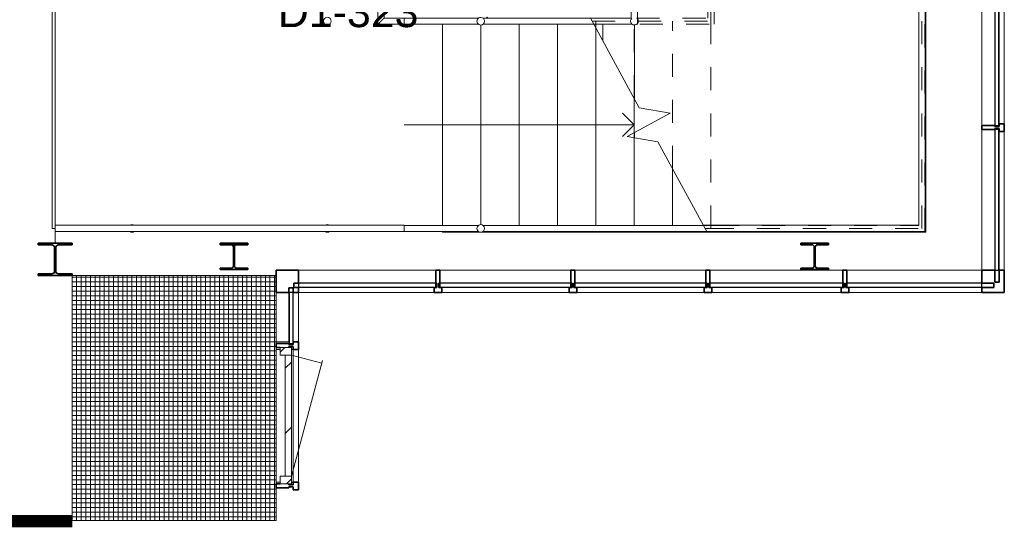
# Model space of a CAD drawing. Extents: x -2538 to 83400, y -8040 to 61900.
# Tile 70 of 105: x 74254 to 80671, y -7405 to -4098. Entities that reach past the tile are written whole.
import ezdxf

# ---------------------------------------------------------------- set-up
doc = ezdxf.new("R2010")
doc.units = 0
doc.header["$LTSCALE"] = 100
doc.linetypes.add('gestippeld-fijn', pattern=[3, 1.5, -1.5])
doc.linetypes.add('SCHEIDING_BRANDWEREND20', pattern=[7.2, 0.8, -1.6, 0.8, -0.8, 0.8, -1.6, 0.8])
for name, color, linetype, lineweight in [('00---0--FM-RUIMTENR', 7, 'Continuous', 18), ('BL23----_VLOEREN', 11, 'Continuous', 18), ('BL24----_TRAP', 1, 'Continuous', 18), ('BL28----_CONSTRUCTIES', 4, 'Continuous', 18), ('BL30----_KOZIJNEN', 14, 'Continuous', 25), ('BL34----_BALUSTRADES', 1, 'Continuous', 18), ('BL40----_BRANDWERENDESCHEIDING_20MIN', 150, 'SCHEIDING_BRANDWEREND20', 80)]:
    doc.layers.add(name, color=color, linetype=linetype, lineweight=lineweight)
doc.styles.add('Arial', font='arial.ttf', dxfattribs={"height": 200})

# ---------------------------------------------------------------- blocks, each defined once
blk = doc.blocks.new('Rectangular Mullion - 30_CW_hoek_L-1377021-1')
at = {"layer": 'BL30----_KOZIJNEN', "lineweight": 35}
for p, q in [((0, 70.5), (-145.5, 70.5)), ((-145.5, 70.5), (-145.5, 36.5)), ((0, -75), (0, 70.5)), ((-145.5, 36.5), (-68.9, 36.5)), ((-68.9, 8.5), (-145.5, 8.5)), ((-145.5, 8.5), (-145.5, -75)), ((-68.9, 36.5), (-68.9, 8.5)), ((-62, -75), (-62, 1.6)), ((-62, 1.6), (-34, 1.6)), ((-34, 1.6), (-34, -75)), ((-145.5, -75), (-62, -75)), ((-34, -75), (0, -75))]:
    blk.add_line(p, q, dxfattribs=at)
blk = doc.blocks.new('System Panel - 31_CP_Glazed-1377023-1')
at = {"layer": 'BL30----_KOZIJNEN'}
for p, q in [((458.25, -9.5), (-458.25, -9.5)), ((-458.25, -9.5), (-458.25, -35.5)), ((-458.25, -35.5), (458.25, -35.5)), ((458.25, -35.5), (458.25, -9.5))]:
    blk.add_line(p, q, dxfattribs=at)
blk = doc.blocks.new('System Panel - 31_CP_Glazed-1377024-1')
at = {"layer": 'BL30----_KOZIJNEN'}
for p, q in [((435, -9.5), (-435, -9.5)), ((-435, -9.5), (-435, -35.5)), ((-435, -35.5), (435, -35.5)), ((435, -35.5), (435, -9.5))]:
    blk.add_line(p, q, dxfattribs=at)
blk = doc.blocks.new('Rectangular Mullion - 30_CW_vliesgevelprofiel-1377009-1')
at = {"layer": 'BL30----_KOZIJNEN', "lineweight": 18}
for p, q in [((80525.5, -5730.5), (80525.5, -4814)), ((80609, -5730.5), (80609, -4814)), ((80637, -5730.5), (80637, -4826)), ((80671, -5730.5), (80671, -4826))]:
    blk.add_line(p, q, dxfattribs=at)
blk = doc.blocks.new('Rectangular Mullion - 30_CW_vliesgevelprofiel-1377010-1')
at = {"layer": 'BL30----_KOZIJNEN', "lineweight": 18}
for p, q in [((80525.5, -4788), (80525.5, -3918)), ((80609, -4788), (80609, -3918)), ((80637, -4776), (80637, -3930)), ((80671, -4776), (80671, -3930))]:
    blk.add_line(p, q, dxfattribs=at)
blk = doc.blocks.new('Rectangular Mullion - 30_CW_vliesgevelprofiel-1377022-1')
at = {"layer": 'BL30----_KOZIJNEN', "lineweight": 35}
for p, q in [((-25, 36.5), (-25, 70.5)), ((-25, 70.5), (25, 70.5)), ((25, 70.5), (25, 36.5)), ((-6, 36.5), (-25, 36.5)), ((-13, 8.5), (-6, 8.5)), ((-13, -75), (-13, 8.5)), ((-6, 8.5), (-6, 36.5)), ((25, 36.5), (6, 36.5)), ((6, 36.5), (6, 8.5)), ((6, 8.5), (13, 8.5)), ((13, 8.5), (13, -75)), ((13, -75), (-13, -75))]:
    blk.add_line(p, q, dxfattribs=at)
blk = doc.blocks.new('Rectangular Mullion - 30_CW_inwendigehoek_L-1377058-1')
at = {"layer": 'BL30----_KOZIJNEN', "lineweight": 35}
for p, q in [((-111.5, 70.45), (-145.5, 70.45)), ((-145.5, 70.45), (-145.5, 36.45)), ((-111.5, 40.45), (-111.5, 70.45)), ((0, 70.45), (-83.5, 70.45)), ((-83.5, 70.45), (-83.5, 40.45)), ((0, -75.05), (0, 70.45)), ((-145.5, 36.45), (-115.5, 36.45)), ((-115.5, 8.45), (-145.5, 8.45)), ((-145.5, 8.45), (-145.5, -75.05)), ((-115.5, 36.45), (-115.5, 8.45)), ((-83.5, 40.45), (-111.5, 40.45)), ((-145.5, -75.05), (0, -75.05))]:
    blk.add_line(p, q, dxfattribs=at)
blk = doc.blocks.new('System Panel - 31_CP_Glazed-1406047-1')
at = {"layer": 'BL30----_KOZIJNEN'}
for p, q in [((448, -9.5), (-448, -9.5)), ((-448, -9.5), (-448, -35.5)), ((-448, -35.5), (448, -35.5)), ((448, -35.5), (448, -9.5))]:
    blk.add_line(p, q, dxfattribs=at)
blk = doc.blocks.new('System Panel - 31_CP_Glazed-1377060-1')
at = {"layer": 'BL30----_KOZIJNEN'}
for p, q in [((427, -9.5), (-427, -9.5)), ((-427, -9.5), (-427, -35.5)), ((-427, -35.5), (427, -35.5)), ((427, -35.5), (427, -9.5))]:
    blk.add_line(p, q, dxfattribs=at)
blk = doc.blocks.new('System Panel - 31_CP_Glazed-1377061-1')
at = {"layer": 'BL30----_KOZIJNEN'}
for p, q in [((433.5, -9.5), (-433.5, -9.5)), ((-433.5, -9.5), (-433.5, -35.5)), ((-433.5, -35.5), (433.5, -35.5)), ((433.5, -35.5), (433.5, -9.5))]:
    blk.add_line(p, q, dxfattribs=at)
blk = doc.blocks.new('Rectangular Mullion - 30_CW_vliesgevelprofiel-1406034-1')
at = {"layer": 'BL30----_KOZIJNEN', "lineweight": 18}
for p, q in [((76070.5, -5730.5), (76966.5, -5730.5)), ((76070.5, -5814), (76966.5, -5814)), ((76070.5, -5842), (76954.5, -5842)), ((76070.5, -5876), (76954.5, -5876))]:
    blk.add_line(p, q, dxfattribs=at)
blk = doc.blocks.new('Rectangular Mullion - 30_CW_vliesgevelprofiel-1377047-1')
at = {"layer": 'BL30----_KOZIJNEN', "lineweight": 18}
for p, q in [((76992.5, -5730.5), (77846.5, -5730.5)), ((76992.5, -5814), (77846.5, -5814)), ((77004.5, -5842), (77834.5, -5842)), ((77004.5, -5876), (77834.5, -5876))]:
    blk.add_line(p, q, dxfattribs=at)
blk = doc.blocks.new('Rectangular Mullion - 30_CW_vliesgevelprofiel-1377048-1')
at = {"layer": 'BL30----_KOZIJNEN', "lineweight": 18}
for p, q in [((78752.5, -5730.5), (79619.5, -5730.5)), ((78752.5, -5814), (79619.5, -5814)), ((78764.5, -5842), (79607.5, -5842)), ((78764.5, -5876), (79607.5, -5876))]:
    blk.add_line(p, q, dxfattribs=at)
blk = doc.blocks.new('System Panel - 31_CP_Glazed-1377074-1')
at = {"layer": 'BL30----_KOZIJNEN'}
for p, q in [((440, -9.5), (-440, -9.5)), ((-440, -9.5), (-440, -35.5)), ((-440, -35.5), (440, -35.5)), ((440, -35.5), (440, -9.5))]:
    blk.add_line(p, q, dxfattribs=at)
blk = doc.blocks.new('Rectangular Mullion - 30_CW_vliesgevelprofiel-1377080-1')
at = {"layer": 'BL30----_KOZIJNEN', "lineweight": 18}
for p, q in [((79645.5, -5730.5), (80525.5, -5730.5)), ((79645.5, -5814), (80525.5, -5814)), ((79657.5, -5842), (80525.5, -5842)), ((79657.5, -5876), (80525.5, -5876))]:
    blk.add_line(p, q, dxfattribs=at)
blk = doc.blocks.new('Rectangular Mullion - 30_CW_vliesgevelprofiel-1377165-1')
at = {"layer": 'BL30----_KOZIJNEN', "lineweight": 35}
for p, q in [((0, 70.5), (-50, 70.5)), ((-50, 70.5), (-50, 36.5)), ((0, 36.5), (0, 70.5)), ((-50, 36.5), (-31, 36.5)), ((-31, 8.5), (-37.9, 8.5)), ((-31, 36.5), (-31, 8.5)), ((-19, 8.5), (-19, 36.5)), ((-19, 36.5), (0, 36.5)), ((-12, 8.5), (-19, 8.5)), ((-12, -75), (-12, 8.5)), ((-38, -48), (-38, -75)), ((-38, -75), (-12, -75))]:
    blk.add_line(p, q, dxfattribs=at)
blk = doc.blocks.new('Rectangular Mullion - 30_CW_vliesgevelprofiel-1377166-1')
at = {"layer": 'BL30----_KOZIJNEN', "lineweight": 18}
for p, q in [((75925, -6246.05), (75952, -6246.05)), ((75925, -7110), (75925, -6246.05)), ((76025, -6246.05), (76036.5, -6246.05)), ((76036.5, -7110), (76036.5, -6246.05)), ((76070.5, -7110), (76070.5, -6246.05)), ((75952, -7110), (75925, -7110)), ((76036.5, -7110), (76025, -7110))]:
    blk.add_line(p, q, dxfattribs=at)
blk = doc.blocks.new('Rectangular Mullion - 30_CW_vliesgevelprofiel-1377174-1')
at = {"layer": 'BL30----_KOZIJNEN', "lineweight": 18}
for p, q in [((75925, -5876), (76008.5, -5876)), ((75925, -6196.05), (75925, -5876)), ((76008.5, -6196.05), (76008.5, -5876)), ((76036.5, -5876), (76070.5, -5876)), ((76036.5, -6196.05), (76036.5, -5876)), ((76070.5, -6196.05), (76070.5, -5876)), ((76008.5, -6196.05), (75925, -6196.05))]:
    blk.add_line(p, q, dxfattribs=at)
blk = doc.blocks.new('System Panel - 31_CP_Glazed-1377171-1')
at = {"layer": 'BL30----_KOZIJNEN'}
for p, q in [((166.025, -9.5), (-166.025, -9.5)), ((-166.025, -9.5), (-166.025, -35.5)), ((-166.025, -35.5), (166.025, -35.5)), ((166.025, -35.5), (166.025, -9.5))]:
    blk.add_line(p, q, dxfattribs=at)
blk = doc.blocks.new('Rectangular Mullion - 30_CW_vliesgevelprofiel-1377178-1')
at = {"layer": 'BL30----_KOZIJNEN', "lineweight": 35}
for p, q in [((-25, 36.5), (-25, 70.5)), ((-25, 70.5), (25, 70.5)), ((25, 70.5), (25, 36.5)), ((-6, 36.5), (-25, 36.5)), ((-13, 8.5), (-6, 8.5)), ((-6, 8.5), (-6, 36.5)), ((25, 36.5), (6, 36.5)), ((6, 36.5), (6, 8.5)), ((6, 8.5), (13, 8.5)), ((13, 8.5), (13, -75)), ((-13, -75), (-13, -48)), ((13, -75), (-13, -75))]:
    blk.add_line(p, q, dxfattribs=at)
blk = doc.blocks.new('28_CL_staal - kolom - HEA - HE180A-1379629-1')
at = {"layer": 'BL28----_CONSTRUCTIES', "lineweight": 35}
for p, q in [((90, 85.5), (-90, 85.5)), ((-90, 85.5), (-90, 76)), ((-90, 76), (-18, 76)), ((18, 76), (90, 76)), ((90, 76), (90, 85.5)), ((-3, 61), (-3, -61)), ((3, -61), (3, 61)), ((-18, -76), (-90, -76)), ((-90, -76), (-90, -85.5)), ((-90, -85.5), (90, -85.5)), ((90, -76), (18, -76)), ((90, -85.5), (90, -76))]:
    blk.add_line(p, q, dxfattribs=at)
for centre, start, end in [((-18, 61), 0, 90), ((18, 61), 90, 180), ((-18, -61), 270, 0), ((18, -61), 180, 270)]:
    blk.add_arc(centre, 15, start, end, dxfattribs=at)
blk = doc.blocks.new('28_CL_staal - kolom - HEA - HE220A-1379633-1')
at = {"layer": 'BL28----_CONSTRUCTIES'}
h = blk.add_hatch(dxfattribs=at)
h.set_pattern_fill('FP_623', color=256, style=0, pattern_type=2)
h.set_pattern_definition([(225, (73231.6, -11587.3), (500, -500), []), (225, (73061.6, -11587.3), (500, -500), []), (225, (73051.6, -11587.3), (500, -500), []), (225, (73041.6, -11587.3), (500, -500), []), (225, (73031.6, -11587.3), (500, -500), []), (225, (73021.6, -11587.3), (500, -500), []), (225, (73011.6, -11587.3), (500, -500), []), (225, (73001.6, -11587.3), (500, -500), [])])
h.paths.add_polyline_path([(110, 105), (-110, 105), (-110, 94), (-21.5, 94), (-8.8, 88.7), (-3.5, 75.8), (-3.5, -76), (-8.8, -88.7), (-21.5, -94), (-110, -94), (-110, -105), (110, -105), (110, -94), (21.5, -94), (8.8, -88.7), (3.5, -76), (3.5, 76), (8.8, 88.7), (21.5, 94), (110, 94)], flags=0)
at = {"layer": 'BL28----_CONSTRUCTIES', "lineweight": 35}
for p, q in [((110, 105), (-110, 105)), ((-110, 105), (-110, 94)), ((-110, 94), (-21.5, 94)), ((-3.5, 76), (-3.5, -76)), ((3.5, -76), (3.5, 76)), ((21.5, 94), (110, 94)), ((110, 94), (110, 105)), ((-21.5, -94), (-110, -94)), ((-110, -94), (-110, -105)), ((-110, -105), (110, -105)), ((110, -94), (21.5, -94)), ((110, -105), (110, -94))]:
    blk.add_line(p, q, dxfattribs=at)
for centre, start, end in [((-21.5, 76), 0, 90), ((21.5, 76), 90, 180), ((-21.5, -76), 270, 0), ((21.5, -76), 180, 270)]:
    blk.add_arc(centre, 18, start, end, dxfattribs=at)
blk = doc.blocks.new('28_CL_staal - kolom - HEA - HE180A-1379634-1')
at = {"layer": 'BL28----_CONSTRUCTIES'}
h = blk.add_hatch(dxfattribs=at)
h.set_pattern_fill('FP_625', color=256, style=0, pattern_type=2)
h.set_pattern_definition([(225, (74396.6, -11567.8), (500, -500), []), (225, (74226.6, -11567.8), (500, -500), []), (225, (74216.6, -11567.8), (500, -500), []), (225, (74206.6, -11567.8), (500, -500), []), (225, (74196.6, -11567.8), (500, -500), []), (225, (74186.6, -11567.8), (500, -500), []), (225, (74176.6, -11567.8), (500, -500), []), (225, (74166.6, -11567.8), (500, -500), [])])
h.paths.add_polyline_path([(90, 85.5), (-90, 85.5), (-90, 76), (-18, 76), (-7.4, 71.6), (-3, 61), (-3, -61), (-7.4, -71.6), (-18, -76), (-90, -76), (-90, -85.5), (90, -85.5), (90, -76), (18, -76), (7.4, -71.6), (3, -61), (3, 61), (7.4, 71.6), (18, 76), (90, 76)], flags=0)
at = {"layer": 'BL28----_CONSTRUCTIES', "lineweight": 35}
for p, q in [((90, 85.5), (-90, 85.5)), ((-90, 85.5), (-90, 76)), ((-90, 76), (-18, 76)), ((18, 76), (90, 76)), ((90, 76), (90, 85.5)), ((-3, 61), (-3, -61)), ((3, -61), (3, 61)), ((-18, -76), (-90, -76)), ((-90, -76), (-90, -85.5)), ((-90, -85.5), (90, -85.5)), ((90, -76), (18, -76)), ((90, -85.5), (90, -76))]:
    blk.add_line(p, q, dxfattribs=at)
for centre, start, end in [((-18, 61), 0, 90), ((18, 61), 90, 180), ((-18, -61), 270, 0), ((18, -61), 180, 270)]:
    blk.add_arc(centre, 15, start, end, dxfattribs=at)
blk = doc.blocks.new('Railing - AL_34_baluster_ rond-1347553-1')
at = {"layer": 'BL34----_BALUSTRADES'}
for start, end in [(143.768, 180), (360, 36.232), (180, 216.232), (323.768, 360)]:
    blk.add_arc((0, 0), 25, start, end, dxfattribs=at)
blk = doc.blocks.new('Railing - AL_34_baluster_ rond-V185-1')
at = {"layer": 'BL34----_BALUSTRADES'}
for start, end in [(143.768, 180), (180, 216.232), (233.768, 306.232)]:
    blk.add_arc((0, 0), 25, start, end, dxfattribs=at)
blk = doc.blocks.new('Railing - AL_34_baluster_ rond-V182-1')
at = {"layer": 'BL34----_BALUSTRADES'}
for start, end in [(143.768, 180), (360, 36.232), (180, 216.232), (323.768, 360)]:
    blk.add_arc((0, 0), 25, start, end, dxfattribs=at)
blk = doc.blocks.new('Railing - Railing-1378798-1')
at = {"layer": 'BL34----_BALUSTRADES'}
for p, q in [((77185.9, -8265.2), (76171.6, -8265.2)), ((78901.6, -8265.2), (77185.9, -8265.2)), ((78901.6, -11405.2), (78901.6, -8265.2)), ((77185.9, -8305.2), (76171.6, -8305.2)), ((78861.6, -8305.2), (77185.9, -8305.2)), ((78861.6, -11365.2), (78861.6, -8305.2)), ((77455.8, -11365.2), (78861.6, -11365.2)), ((77477.6, -11405.2), (78901.6, -11405.2))]:
    blk.add_line(p, q, dxfattribs=at)
for name, p, rotation in [('Railing - AL_34_baluster_ rond-1347553-1', (76671.6, -8285.2), 269.9999999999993), ('Railing - AL_34_baluster_ rond-V182-1', (77185.9, -8285.2), 269.9999999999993), ('Railing - AL_34_baluster_ rond-V185-1', (78881.6, -8285.2), 180), ('Railing - AL_34_baluster_ rond-V185-1', (78881.6, -11385.2), 89.99999999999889)]:
    blk.add_blockref(name, p, dxfattribs=dict(rotation=rotation))
blk = doc.blocks.new('Railing - AL_34_baluster_ rond-1347551-1')
at = {"layer": 'BL34----_BALUSTRADES'}
for start, end in [(171.08897, 180), (180, 188.91103)]:
    blk.add_arc((0, 0), 25, start, end, dxfattribs=at)
blk = doc.blocks.new('Railing - AL_34_baluster_ rond-1347543-1')
at = {"layer": 'BL34----_BALUSTRADES'}
for start, end in [(45, 180), (360, 36.232), (180, 225), (323.768, 360)]:
    blk.add_arc((0, 0), 25, start, end, dxfattribs=at)
blk = doc.blocks.new('Railing - AL_34_baluster_ rond-1347561-1')
at = {"layer": 'BL34----_BALUSTRADES'}
for start, end in [(53.768, 126.232), (360, 36.232), (323.768, 360)]:
    blk.add_arc((0, 0), 25, start, end, dxfattribs=at)
blk = doc.blocks.new('Railing - Railing-1378802-1')
at = {"layer": 'BL34----_BALUSTRADES'}
for p, q in [((77026.6, -9615.2), (76171.6, -9615.2)), ((77026.6, -10055.2), (77026.6, -9615.2)), ((76986.6, -9655.2), (76171.6, -9655.2)), ((76986.6, -10015.2), (76986.6, -9655.2)), ((75546.6, -10015.2), (75755.6, -10015.2)), ((76721, -10015.2), (76986.6, -10015.2)), ((76742.8, -10055.2), (76992, -10055.2)), ((77021.3, -10055.2), (77026.6, -10055.2))]:
    blk.add_line(p, q, dxfattribs=at)
at = {"extrusion": (0, 0, -1), "zscale": -1}
for name, p, rotation in [('Railing - AL_34_baluster_ rond-1347553-1', (-76671.6, -9635.2), 90.00000000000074), ('Railing - AL_34_baluster_ rond-1347561-1', (-77006.6, -9635.2), 90.00000000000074), ('Railing - AL_34_baluster_ rond-1347551-1', (-76046.6, -10035.2), 270.000000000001), ('Railing - AL_34_baluster_ rond-1347543-1', (-77006.6, -10035.2), 180)]:
    blk.add_blockref(name, p, dxfattribs=dict(at, rotation=rotation))
blk = doc.blocks.new('Railing - AL_34_baluster_ rond-V183-1')
at = {"layer": 'BL34----_BALUSTRADES'}
for start, end in [(360, 180), (180, 360)]:
    blk.add_arc((0, 0), 25, start, end, dxfattribs=at)
blk = doc.blocks.new('Railing - AL_34_baluster_ rond-V184-1')
at = {"layer": 'BL34----_BALUSTRADES'}
for start, end in [(143.768, 180), (180, 216.232), (233.73674, 306.43535)]:
    blk.add_arc((0, 0), 25, start, end, dxfattribs=at)
blk = doc.blocks.new('Railing - Railing-1378888-1')
at = {"layer": 'BL34----_BALUSTRADES'}
for p, q in [((76171.6, -9615.2), (75335.6, -9615.2)), ((75335.6, -9615.2), (75335.6, -10055.2)), ((76171.6, -9615.2), (76171.6, -9655.2)), ((75375.6, -9655.2), (76171.6, -9655.2)), ((75375.6, -10015.2), (75375.6, -9655.2)), ((75335.6, -10055.2), (75505.6, -10055.2)), ((75505.6, -10015.2), (75375.6, -10015.2)), ((75505.6, -10015.2), (75505.6, -10055.2))]:
    blk.add_line(p, q, dxfattribs=at)
for points in [[(75335.6, -9615.2), (75335.6, -9615.2), (75335.9, -9615.5), (75337.1, -9616.6), (75338.2, -9617.8), (75339.4, -9619), (75340.6, -9620.1), (75341.7, -9621.3), (75343.4, -9623), (75345.2, -9624.8), (75346.7, -9626.3), (75347.9, -9627.5), (75349.2, -9628.7), (75350.4, -9630), (75351.7, -9631.3), (75353, -9632.6), (75354.3, -9633.9), (75355.6, -9635.2), (75356.9, -9636.5), (75358.2, -9637.8), (75359.5, -9639.1), (75360.8, -9640.3), (75362, -9641.6), (75363.3, -9642.8), (75364.5, -9644), (75365.6, -9645.2), (75366.7, -9646.3), (75368.1, -9647.7), (75369.5, -9649), (75370.6, -9650.2), (75371.8, -9651.3), (75373, -9652.5), (75374.1, -9653.7), (75375.3, -9654.8), (75375.6, -9655.2), (75375.6, -9655.2)], [(75335.6, -10055.2), (75335.6, -10055.2), (75335.9, -10054.8), (75337.1, -10053.7), (75338.2, -10052.5), (75339.4, -10051.3), (75340.5, -10050.2), (75341.7, -10049), (75343.4, -10047.4), (75345.2, -10045.6), (75346.7, -10044), (75347.9, -10042.8), (75349.2, -10041.6), (75350.4, -10040.3), (75351.7, -10039.1), (75353, -10037.8), (75354.3, -10036.5), (75355.6, -10035.2), (75356.9, -10033.9), (75358.2, -10032.6), (75359.5, -10031.3), (75360.8, -10030), (75362, -10028.7), (75363.3, -10027.5), (75364.4, -10026.3), (75365.6, -10025.2), (75366.7, -10024.1), (75368.1, -10022.6), (75369.5, -10021.3), (75370.6, -10020.1), (75371.8, -10019), (75373, -10017.8), (75374.1, -10016.6), (75375.3, -10015.5), (75375.6, -10015.2), (75375.6, -10015.2)]]:
    blk.add_open_spline(points, degree=3, knots=[0, 0, 0, 0, 0.083333, 0.125, 0.166667, 0.208333, 0.229167, 0.25, 0.291667, 0.333333, 0.354167, 0.375, 0.395833, 0.416667, 0.4375, 0.458333, 0.479167, 0.5, 0.520833, 0.541667, 0.5625, 0.583333, 0.604167, 0.625, 0.645833, 0.666667, 0.6875, 0.708333, 0.75, 0.770833, 0.791667, 0.833333, 0.875, 0.916667, 1, 1, 1, 1], dxfattribs=at)
for name, p, rotation in [('Railing - AL_34_baluster_ rond-V184-1', (75355.6, -9635.2), 269.9999999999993), ('Railing - AL_34_baluster_ rond-V182-1', (75671.6, -9635.2), 269.9999999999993), ('Railing - AL_34_baluster_ rond-V183-1', (75005.6, -10035.2), 89.99999999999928)]:
    blk.add_blockref(name, p, dxfattribs=dict(rotation=rotation))
blk.add_blockref('Railing - AL_34_baluster_ rond-V185-1', (75355.6, -10035.2))
blk = doc.blocks.new('Railing - AL_34_baluster_ rond-1347541-1')
at = {"layer": 'BL34----_BALUSTRADES'}
for start, end in [(360, 180), (180, 360)]:
    blk.add_arc((0, 0), 25, start, end, dxfattribs=at)
blk = doc.blocks.new('Railing - Railing-1378926-1')
at = {"layer": 'BL34----_BALUSTRADES', "linetype": 'gestippeld-fijn'}
for p, q in [((76005.6, -8305.7), (76005.6, -8265.7)), ((77721.5, -8265.7), (76005.6, -8265.7)), ((76005.6, -8305.7), (76005.6, -8265.7)), ((77721.5, -8265.7), (76005.6, -8265.7)), ((78900.6, -8265.7), (77721.5, -8265.7)), ((78900.6, -8265.7), (77721.5, -8265.7)), ((78900.6, -11405.7), (78900.6, -8265.7)), ((78900.6, -11405.7), (78900.6, -8265.7)), ((77721.5, -8305.7), (76005.6, -8305.7)), ((77721.5, -8305.7), (76005.6, -8305.7)), ((78860.6, -8305.7), (77721.5, -8305.7)), ((78860.6, -8305.7), (77721.5, -8305.7)), ((78860.6, -11365.7), (78860.6, -8305.7)), ((78860.6, -11365.7), (78860.6, -8305.7)), ((77456.1, -11365.7), (77539.6, -11365.7)), ((77456.1, -11365.7), (77539.6, -11365.7)), ((77477.8, -11405.7), (77539.6, -11405.7)), ((77477.8, -11405.7), (77539.6, -11405.7)), ((77539.6, -11365.7), (78860.6, -11365.7)), ((77539.6, -11365.7), (78860.6, -11365.7)), ((77539.6, -11405.7), (78900.6, -11405.7)), ((77539.6, -11405.7), (78900.6, -11405.7))]:
    blk.add_line(p, q, dxfattribs=at)
at = {"layer": 'BL34----_BALUSTRADES'}
for p, q in [((75505.6, -11365.7), (75990.9, -11365.7)), ((75505.6, -11405.7), (75990.9, -11405.7)), ((76020.2, -11365.7), (77456.1, -11365.7)), ((76020.2, -11405.7), (77477.8, -11405.7)), ((77467, -11385.7), (77456.1, -11365.7)), ((77477.8, -11405.7), (77467, -11385.7))]:
    blk.add_line(p, q, dxfattribs=at)
at = {"rotation": 89.99999999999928}
blk.add_blockref('Railing - AL_34_baluster_ rond-1347541-1', (76005.6, -11385.7), dxfattribs=at)
blk = doc.blocks.new('Railing - Railing-1378930-1')
at = {"layer": 'BL34----_BALUSTRADES', "linetype": 'gestippeld-fijn'}
for p, q in [((76005.6, -9655.7), (76005.6, -9615.7)), ((77525.6, -9615.7), (76005.6, -9615.7)), ((76005.6, -9655.7), (76005.6, -9615.7)), ((77525.6, -9615.7), (76005.6, -9615.7)), ((77525.6, -10055.7), (77525.6, -9615.7)), ((77525.6, -10055.7), (77525.6, -9615.7)), ((77485.6, -9655.7), (76005.6, -9655.7)), ((77485.6, -9655.7), (76005.6, -9655.7)), ((77485.6, -10015.7), (77485.6, -9655.7)), ((77485.6, -10015.7), (77485.6, -9655.7)), ((76721.3, -10015.7), (77485.6, -10015.7)), ((76721.3, -10015.7), (77485.6, -10015.7)), ((76743.1, -10055.7), (77525.6, -10055.7)), ((76743.1, -10055.7), (77525.6, -10055.7))]:
    blk.add_line(p, q, dxfattribs=at)
at = {"layer": 'BL34----_BALUSTRADES'}
for p, q in [((75505.6, -10015.7), (75990.9, -10015.7)), ((75505.6, -10055.7), (75990.9, -10055.7)), ((76020.2, -10015.7), (76721.3, -10015.7)), ((76020.2, -10055.7), (76743.1, -10055.7)), ((76732.2, -10035.7), (76721.3, -10015.7)), ((76743.1, -10055.7), (76732.2, -10035.7))]:
    blk.add_line(p, q, dxfattribs=at)
at = {"extrusion": (0, 0, -1), "zscale": -1, "rotation": 270.0000000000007}
blk.add_blockref('Railing - AL_34_baluster_ rond-1347541-1', (-76005.6, -10035.7), dxfattribs=at)
blk = doc.blocks.new('Railing - AL_34_baluster_ rond-V186-1')
at = {"layer": 'BL34----_BALUSTRADES'}
for start, end in [(143.21905, 180), (360, 36.78095), (180, 216.81455), (323.18545, 360)]:
    blk.add_arc((0, 0), 25, start, end, dxfattribs=at)
blk = doc.blocks.new('Railing - Railing-1379435-1')
at = {"layer": 'BL34----_BALUSTRADES'}
for p, q in [((75505.6, -11365.2), (73231.6, -11365.2)), ((73231.6, -11405.2), (73231.6, -11365.2)), ((73231.6, -11405.2), (75505.6, -11405.2)), ((75505.6, -11365.2), (75505.6, -11405.2))]:
    blk.add_line(p, q, dxfattribs=at)
at = {"rotation": 269.999999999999}
for name, p in [('Railing - AL_34_baluster_ rond-V182-1', (73731.6, -11385.2)), ('Railing - AL_34_baluster_ rond-V186-1', (75005.6, -11385.2))]:
    blk.add_blockref(name, p, dxfattribs=at)
blk = doc.blocks.new('31_DR_AMC_a_br_enkele deur bruin_L_dt1 - 888x2062 negge 0mm-2787707-1')
at = {"layer": 'BL30----_KOZIJNEN', "lineweight": 18}
h = blk.add_hatch(dxfattribs=at)
h.set_pattern_fill('FP_646', color=256, style=0, pattern_type=2)
h.set_pattern_definition([(135, (-12605.4, -74746.6), (-449.013, -449.013), []), (135, (-12605.4, -74587.86), (-898.0256, 6e-14), []), (135, (-12605.4, -74905.36), (-898.0256, 6e-14), [])])
h.paths.add_polyline_path([(444, 25), (394, 25), (394, -48), (444, -48)], flags=0)
h.paths.add_polyline_path([(-394, -48), (-394, 25), (-444, 25), (-444, -48)], flags=0)
h = blk.add_hatch(dxfattribs=at)
h.set_pattern_fill('FP_645', color=256, style=0, pattern_type=2)
h.set_pattern_definition([(135, (-12605.37, -74746.6), (-212.132, -212.132), [])])
h.paths.add_polyline_path([(394, 25), (-394, 25), (-394, -15), (394, -15)], flags=0)
for p, q in [((-394, 25), (-341.2, 222)), ((394, 25), (-360.5, 227.2)), ((-394, 25), (-444, 25)), ((-444, 25), (-444, -48)), ((394, 25), (-394, 25)), ((-394, 25), (-394, -15)), ((-394, -48), (-394, 25)), ((394, -15), (394, 25)), ((444, 25), (394, 25)), ((394, 25), (394, -48)), ((444, -48), (444, 25)), ((-444, -48), (-394, -48)), ((-394, -15), (394, -15)), ((394, -48), (444, -48))]:
    blk.add_line(p, q, dxfattribs=at)

msp = doc.modelspace()

# ---------------------------------------------------------------- hatches: boundary and pattern name
at = {"layer": 'BL23----_VLOEREN'}
h = msp.add_hatch(dxfattribs=at)
h.set_pattern_fill('FP_637', color=256, style=0, pattern_type=2)
h.set_pattern_definition([(90, (74745, -496.55), (-30, 2e-15), []), (180, (74745, -496.55), (-4e-15, -30), [])])
h.paths.add_polyline_path([(74595, -7360), (75925, -7360), (75925, -5765), (74595, -5765), (74595, -6957.6)], flags=0)
h.paths.add_polyline_path([(74828.8, -2045), (75925, -2045), (75925, -470), (74595, -470), (74595, -2045)], flags=0)
h.paths.add_polyline_path([(78692.7, 8900), (78720, 8900), (78720, 11220), (78709, 11220), (78709, 11247.5), (78614.9, 11247.5), (78611.8, 11237), (78607.5, 11230.5), (78602.4, 11225.9), (78598, 11223.1), (78590.9, 11220.7), (78582, 11220.4), (78577.2, 11221), (78567.6, 11225.9), (78561.6, 11231.6), (78558.2, 11237), (78555.9, 11243.5), (78555, 11247.5), (78461, 11247.5), (78461, 11220), (78450, 11220), (78450, 8900)], flags=0)
h.paths.add_polyline_path([(7080, 8900), (7350, 8900), (7350, 11211.8), (7339, 11211.8), (7339, 11239.3), (7244.8, 11239.3), (7243.7, 11233), (7238.4, 11223.4), (7232.4, 11217.6), (7227.5, 11214.7), (7220.8, 11212.5), (7213, 11212), (7205.4, 11213.6), (7197.3, 11217.8), (7192.5, 11222.3), (7188.2, 11228.8), (7185.9, 11235.3), (7185.1, 11239.3), (7091, 11239.3), (7091, 11211.8), (7080, 11211.8), (7080, 8943.5)], flags=0)
h.paths.add_polyline_path([(7215, 11215.8), (7224.5, 11217.8), (7231, 11221.6), (7235.7, 11226.4), (7239.1, 11232.7), (7240.7, 11239.3), (7240.7, 11244.3), (7238.6, 11252), (7234.9, 11258.1), (7230.3, 11262.5), (7224.1, 11265.9), (7217.8, 11267.4), (7211.2, 11267.3), (7204.7, 11265.4), (7199.7, 11262.5), (7194.3, 11257.1), (7190.9, 11250.8), (7189.3, 11244.3), (7189.3, 11239.3), (7191.2, 11232), (7195.2, 11225.3), (7199.7, 11221), (7205.9, 11217.6), (7212.1, 11216.1)], flags=0)
h.paths.add_polyline_path([(7215, 11216.8), (7204.6, 11219.2), (7202, 11220.5), (7196.4, 11225.3), (7192.2, 11232), (7190.3, 11239.3), (7190.3, 11244.3), (7192.5, 11252.2), (7193.9, 11255), (7198.2, 11260.1), (7204.6, 11264.3), (7208.5, 11265.9), (7215, 11266.8), (7225.4, 11264.3), (7228, 11263), (7233.4, 11258.5), (7237.5, 11252.2), (7239.1, 11248.2), (7240, 11241.8), (7237.5, 11231.4), (7234.2, 11226.1), (7231.8, 11223.4), (7225.4, 11219.2), (7221.5, 11217.6), (7215.3, 11216.8)], flags=0)
h.paths.add_polyline_path([(78585, 11224), (78594.1, 11225.9), (78601, 11229.8), (78605.7, 11234.7), (78609.1, 11240.9), (78610.7, 11247.5), (78610.4, 11254.2), (78609.1, 11259.1), (78604.9, 11266.4), (78600.3, 11270.7), (78594.1, 11274.1), (78588.8, 11275.5), (78581.2, 11275.5), (78574.7, 11273.6), (78568.6, 11269.9), (78565.1, 11266.4), (78560.9, 11259.1), (78559.3, 11252.5), (78559.3, 11247.5), (78561.4, 11239.7), (78564.8, 11234), (78568.6, 11230.1), (78575.9, 11225.9), (78582.1, 11224.4), (78584.7, 11224)], flags=0)
h.paths.add_polyline_path([(78585, 11225), (78574.6, 11227.5), (78572, 11228.7), (78565.8, 11234.4), (78561.8, 11241.3), (78560.9, 11243.5), (78560, 11250), (78562.5, 11260.4), (78564.1, 11263.4), (78568.2, 11268.4), (78574.8, 11272.6), (78578.5, 11274.1), (78585, 11275), (78595.4, 11272.5), (78598.3, 11271), (78603.4, 11266.8), (78607.5, 11260.4), (78609.7, 11252.5), (78609.7, 11247.5), (78607.5, 11239.6), (78606.3, 11237), (78601.8, 11231.6), (78595.4, 11227.5), (78591.5, 11225.9), (78585.1, 11225)], flags=0)
h.paths.add_polyline_path([(7245, 11244.3), (7339, 11244.3), (7339, 11271.8), (7350, 11271.8), (7350, 11350), (7080, 11350), (7080, 11271.8), (7091, 11271.8), (7091, 11244.3), (7185.3, 11244.3), (7186.1, 11248.9), (7189.9, 11257.8), (7192.5, 11261.4), (7198.8, 11266.8), (7203.1, 11269.3), (7215, 11271.5), (7221.7, 11270.8), (7228, 11268.5), (7233.4, 11265.2), (7240.1, 11257.7), (7242, 11254.8), (7244.7, 11244.3)], flags=0)
h.paths.add_polyline_path([(78614.7, 11252.5), (78709, 11252.5), (78709, 11280), (78720, 11280), (78720, 11350), (78450, 11350), (78450, 11280), (78461, 11280), (78461.9, 11252.5), (78555.3, 11252.5), (78555.8, 11256.7), (78560, 11266.2), (78565.4, 11272.4), (78572, 11276.8), (78578.3, 11279), (78585, 11279.8), (78591.7, 11279), (78598, 11276.9), (78603.4, 11273.7), (78610.1, 11266), (78612.4, 11262.1), (78614.6, 11255)], flags=0)
h.paths.add_polyline_path([(7080, 42600), (7350, 42600), (7350, 42720), (7339, 42720), (7339, 42747.5), (7244.8, 42747.5), (7243.7, 42741.3), (7238.4, 42731.6), (7232.4, 42725.9), (7227.5, 42723), (7220.8, 42720.8), (7213, 42720.3), (7205.4, 42721.8), (7197.3, 42726), (7192.5, 42730.5), (7188.2, 42737), (7185.9, 42743.5), (7185.1, 42747.5), (7091, 42747.5), (7091, 42720), (7080, 42720), (7080, 42698.6)], flags=0)
h.paths.add_polyline_path([(7215, 42724), (7224.5, 42726), (7231, 42729.8), (7235.7, 42734.7), (7239.1, 42740.9), (7240.7, 42747.5), (7240.7, 42752.5), (7238.6, 42760.3), (7234.9, 42766.4), (7230.3, 42770.7), (7224.1, 42774.1), (7217.8, 42775.6), (7211.2, 42775.5), (7204.7, 42773.6), (7199.7, 42770.7), (7194.3, 42765.3), (7190.9, 42759.1), (7189.3, 42752.5), (7189.3, 42747.5), (7191.2, 42740.2), (7195.2, 42733.5), (7199.7, 42729.3), (7205.9, 42725.9), (7212.1, 42724.4)], flags=0)
h.paths.add_polyline_path([(7221.5, 42725.9), (7215, 42725), (7204.6, 42727.5), (7202, 42728.7), (7196.4, 42733.5), (7192.2, 42740.2), (7190.3, 42747.5), (7190.3, 42752.5), (7192.5, 42760.4), (7193.9, 42763.3), (7198.2, 42768.4), (7204.6, 42772.5), (7208.5, 42774.1), (7215, 42775), (7225.4, 42772.5), (7228, 42771.3), (7233.4, 42766.8), (7237.5, 42760.4), (7239.1, 42756.5), (7240, 42750), (7237.5, 42739.6), (7234.2, 42734.4), (7231.8, 42731.6), (7225.4, 42727.5), (7221.5, 42725.9)], flags=0)
h.paths.add_polyline_path([(7176, 42752.5), (7185.3, 42752.5), (7186.1, 42757.1), (7189.9, 42766), (7192.5, 42769.6), (7198.8, 42775), (7203.1, 42777.6), (7215, 42779.8), (7221.7, 42779), (7228, 42776.8), (7233.4, 42773.5), (7240.1, 42766), (7242, 42763), (7245, 42752.5), (7339, 42752.5), (7339, 42780), (7350, 42780), (7350, 45700), (7080, 45700), (7080, 42780), (7091, 42780), (7091, 42752.5)], flags=0)

# ---------------------------------------------------------------- linework, layer by layer
for p, q in [((74465, -2332.8), (74465, -5457.8)), ((74485, -5437.8), (74485, -2377.8)), ((74465, -5457.8), (74485, -5457.8)), ((74485, -5555), (74485, -5477.8)), ((74595, -7360), (74595, -5765)), ((75925, -5765), (74595, -5765)), ((75925, -6208), (75925, -6196)), ((75925, -6246), (75925, -6234)), ((75925, -7122), (75925, -7110)), ((75925, -7360), (75925, -7148)), ((72825, -7360), (75925, -7360))]:
    msp.add_line(p, q, dxfattribs=at)
at = {"layer": 'BL24----_TRAP', "linetype": 'gestippeld-fijn'}
for p, q in [((80133.9, -5458.3), (80133.9, -2358.3)), ((80133.9, -5458.3), (80133.9, -2358.3)), ((80158.9, -5483.3), (80158.9, -2333.3)), ((78758.9, -4108.3), (78758.9, -3708.3)), ((78758.9, -4108.3), (78758.9, -3708.3)), ((77985.6, -4108.3), (78758.9, -4108.3)), ((77985.6, -4108.3), (78758.9, -4108.3)), ((78008.9, -4151.3), (78008.9, -4108.3)), ((78258.9, -4610.6), (78258.9, -4108.3)), ((78508.9, -5070), (78508.9, -4108.3)), ((78758.9, -5458.3), (78758.9, -4108.3)), ((78258.9, -4867.3), (78258.9, -4834.5)), ((78720.3, -5458.3), (78758.9, -5458.3)), ((78720.3, -5458.3), (78758.9, -5458.3)), ((78733.9, -5483.3), (78758.9, -5483.3)), ((78758.9, -5458.3), (80133.9, -5458.3)), ((78758.9, -5458.3), (80133.9, -5458.3)), ((78758.9, -5483.3), (80158.9, -5483.3))]:
    msp.add_line(p, q, dxfattribs=at)
at = {"layer": 'BL24----_TRAP'}
for p, q in [((80160, -5482.8), (80160, -2332.8)), ((77008.9, -5438.3), (77008.9, -4128.3)), ((77258.9, -5433.3), (77258.9, -4133.3)), ((77508.9, -5438.3), (77508.9, -4128.3)), ((77758.9, -5438.3), (77758.9, -4128.3)), ((77996.4, -4128.3), (78292.2, -4671.8)), ((78008.9, -5438.3), (78008.9, -4151.3)), ((78053.7, -4233.6), (78053.7, -4127.8)), ((78260, -4612.6), (78260, -4132.8)), ((78258.9, -4834.5), (78258.9, -4610.6)), ((78292.2, -4671.8), (78492.4, -4707.5)), ((78183.2, -4707.6), (78258.9, -4783.3)), ((78492.4, -4707.5), (78213.5, -4859.2)), ((76758.9, -4783.3), (78258.9, -4783.3)), ((78183.2, -4859.1), (78258.9, -4783.3)), ((78213.5, -4859.2), (78413.7, -4894.9)), ((78258.9, -5438.3), (78258.9, -4867.3)), ((78260, -4867.5), (78260, -4833.9)), ((78413.7, -4894.9), (78709.5, -5438.3)), ((78508.9, -5438.3), (78508.9, -5070)), ((77008.9, -5483.3), (77008.9, -5478.3)), ((77008.9, -5483.3), (78733.9, -5483.3)), ((78731.2, -5478.3), (78733.9, -5483.3)), ((78733.9, -5483.3), (78731.2, -5478.3)), ((78733.7, -5482.8), (80160, -5482.8))]:
    msp.add_line(p, q, dxfattribs=at)
at = {"layer": 'BL40----_BRANDWERENDESCHEIDING_20MIN', "const_width": 80, "flags": 128}
msp.add_lwpolyline([(72825, -7365), (74596.4, -7365)], dxfattribs=at)

# ---------------------------------------------------------------- block references
at = {"layer": 'BL28----_CONSTRUCTIES', "rotation": 180}
for name, p in [('28_CL_staal - kolom - HEA - HE220A-1379633-1', (74485, -5660)), ('28_CL_staal - kolom - HEA - HE180A-1379634-1', (75650, -5640.5)), ('28_CL_staal - kolom - HEA - HE180A-1379629-1', (79435.5, -5640.5))]:
    msp.add_blockref(name, p, dxfattribs=at)
at = {"layer": 'BL30----_KOZIJNEN', "lineweight": 18}
for name, p in [('Rectangular Mullion - 30_CW_vliesgevelprofiel-1377010-1', (0, 0)), ('Rectangular Mullion - 30_CW_vliesgevelprofiel-1377009-1', (0, 0)), ('Rectangular Mullion - 30_CW_vliesgevelprofiel-1406034-1', (0, 0)), ('Rectangular Mullion - 30_CW_vliesgevelprofiel-1377047-1', (0, 0)), ('Rectangular Mullion - 30_CW_vliesgevelprofiel-1377047-1', (880, 0)), ('Rectangular Mullion - 30_CW_vliesgevelprofiel-1377048-1', (0, 0)), ('Rectangular Mullion - 30_CW_vliesgevelprofiel-1377080-1', (0, 0)), ('System Panel - 31_CP_Glazed-1406047-1', (76518.5, -5805.5)), ('System Panel - 31_CP_Glazed-1377060-1', (77419.5, -5805.5)), ('System Panel - 31_CP_Glazed-1377060-1', (78299.5, -5805.5)), ('System Panel - 31_CP_Glazed-1377061-1', (79186, -5805.5)), ('System Panel - 31_CP_Glazed-1377074-1', (80085.5, -5805.5)), ('Rectangular Mullion - 30_CW_vliesgevelprofiel-1377174-1', (0, 0)), ('Rectangular Mullion - 30_CW_vliesgevelprofiel-1377166-1', (0, 0))]:
    msp.add_blockref(name, p, dxfattribs=at)
for name, p, rotation in [('System Panel - 31_CP_Glazed-1377024-1', (80600.5, -4353), 89.99999999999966), ('System Panel - 31_CP_Glazed-1377023-1', (80600.5, -5272.2), 89.99999999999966), ('Rectangular Mullion - 30_CW_inwendigehoek_L-1377058-1', (75925, -5805.5), 180), ('Rectangular Mullion - 30_CW_hoek_L-1377021-1', (80600.5, -5876), 269.9999999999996), ('System Panel - 31_CP_Glazed-1377171-1', (76000, -6042), 89.99999999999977), ('Rectangular Mullion - 30_CW_vliesgevelprofiel-1377165-1', (76000, -7160), 269.9999999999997)]:
    msp.add_blockref(name, p, dxfattribs=dict(at, rotation=rotation))
at = {"layer": 'BL30----_KOZIJNEN', "lineweight": 18, "extrusion": (0, 0, -1)}
for name, p, rotation in [('Rectangular Mullion - 30_CW_vliesgevelprofiel-1377022-1', (-80600.5, -4801), 90.00000000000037), ('Rectangular Mullion - 30_CW_vliesgevelprofiel-1377022-1', (-76979.5, -5805.5), 180), ('Rectangular Mullion - 30_CW_vliesgevelprofiel-1377022-1', (-77859.5, -5805.5), 180), ('Rectangular Mullion - 30_CW_vliesgevelprofiel-1377022-1', (-78739.5, -5805.5), 180), ('Rectangular Mullion - 30_CW_vliesgevelprofiel-1377022-1', (-79632.5, -5805.5), 180), ('Rectangular Mullion - 30_CW_vliesgevelprofiel-1377178-1', (-76000, -6221), 90.00000000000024)]:
    msp.add_blockref(name, p, dxfattribs=dict(at, rotation=rotation))
at = {"layer": 'BL30----_KOZIJNEN', "rotation": 269.9999999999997}
msp.add_blockref('31_DR_AMC_a_br_enkele deur bruin_L_dt1 - 888x2062 negge 0mm-2787707-1', (76000, -6678), dxfattribs=at)
at = {"layer": 'BL34----_BALUSTRADES'}
for name in ['Railing - Railing-1378926-1', 'Railing - Railing-1378798-1', 'Railing - Railing-1378888-1', 'Railing - Railing-1378930-1', 'Railing - Railing-1378802-1', 'Railing - Railing-1379435-1']:
    msp.add_blockref(name, (1253.4, 5927.3), dxfattribs=at)

# ---------------------------------------------------------------- texts
at = {"layer": '00---0--FM-RUIMTENR', "insert": (75936.4, -3946.9), "char_height": 200, "width": 1130.379, "attachment_point": 1, "style": 'Arial'}
msp.add_mtext('D1-323', dxfattribs=at)

doc.saveas('drawing.dxf')
